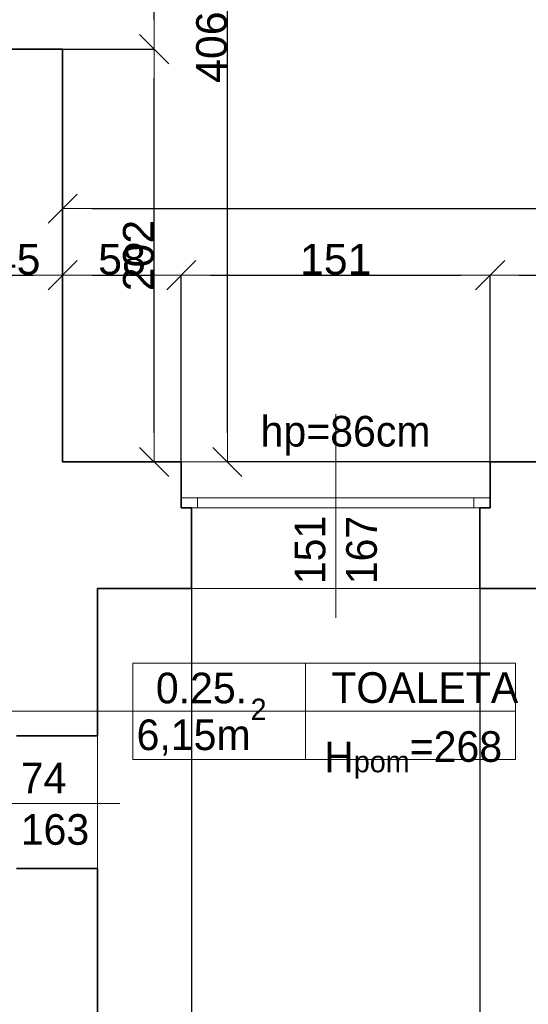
# Model space of a CAD drawing. Header units: metres. Extents: x 7506757 to 756746378, y 5735207 to 582114514.
# Tile 30 of 256: x 7534973 to 7537460, y 5820620 to 5825438. Entities that reach past the tile are written whole.
import ezdxf

# ---------------------------------------------------------------- set-up
doc = ezdxf.new("R2010")
doc.units = ezdxf.units.M
doc.header["$MEASUREMENT"] = 0
doc.header["$PDMODE"] = 2
doc.layers.get('0').update_dxf_attribs({"color": 250, "linetype": 'CONTINUOUS', "lineweight": 100, "plot": 0})
doc.layers.get('Defpoints').update_dxf_attribs({"linetype": 'CONTINUOUS'})
for name, color, linetype, lineweight in [('2D - Ogolne46', 7, 'CONTINUOUS', 18), ('M_OCIANA6', 5, 'CONTINUOUS', 35), ('M_OPISY1', 7, 'CONTINUOUS', 13), ('M_OPISY141', 7, 'CONTINUOUS', 0), ('m_umeblowanie1', 7, 'CONTINUOUS', 13), ('opis1', 7, 'CONTINUOUS', 13)]:
    doc.layers.add(name, color=color, linetype=linetype, lineweight=lineweight)
doc.layers.add('M_OPISY', color=7, linetype='CONTINUOUS')
doc.layers.add('PWYMIAR', color=7, linetype='CONTINUOUS')
doc.styles.add('GENERATED_STYLE_1', font='arial.ttf')
doc.styles.add('GENERATED_STYLE_2', font='txt')
doc.dimstyles.new('GENERATED_STYLE__1', dxfattribs={"dimtxt": 150, "dimasz": 142.5, "dimexe": 0.18, "dimexo": 0, "dimgap": 0.09, "dimtad": 1, "dimdec": 0, "dimlfac": 0.1, "dimzin": 0, "dimdsep": 46, "dimtxsty": 'GENERATED_STYLE_1', "dimblk": 'ARROWHEAD_6', "dimblk1": 'ARROWHEAD_6', "dimblk2": 'ARROWHEAD_6', "dimcen": 0.09, "dimclrd": 251, "dimclre": 251, "dimclrt": 7, "dimazin": 0, "dimtfac": 1, "dimtdec": 4, "dimtmove": 0, "dimatfit": 3, "dimfxl": 0, "dimtolj": 1, "dimtzin": 0, "dimarcsym": 0})
doc.dimstyles.new('GENERATED_STYLE__2', dxfattribs={"dimtxt": 150, "dimasz": 142.5, "dimexe": 0.18, "dimexo": 0, "dimgap": 0.09, "dimtad": 1, "dimtih": 1, "dimtoh": 1, "dimdec": 0, "dimlfac": 0.1, "dimzin": 0, "dimdsep": 46, "dimtxsty": 'GENERATED_STYLE_1', "dimblk": 'ARROWHEAD_6', "dimblk1": 'ARROWHEAD_6', "dimblk2": 'ARROWHEAD_6', "dimcen": 0.09, "dimclrd": 251, "dimclre": 251, "dimclrt": 7, "dimazin": 0, "dimtfac": 1, "dimtdec": 4, "dimtmove": 0, "dimatfit": 3, "dimfxl": 0, "dimtolj": 1, "dimtzin": 0, "dimarcsym": 0})
doc.dimstyles.new('GENERATED_STYLE__3', dxfattribs={"dimtxt": 150, "dimasz": 142.5, "dimexe": 0.18, "dimexo": 0, "dimgap": 0.09, "dimtad": 1, "dimdec": 0, "dimlfac": 0.1, "dimzin": 0, "dimdsep": 46, "dimtxsty": 'GENERATED_STYLE_1', "dimblk": 'ARROWHEAD_6', "dimblk1": 'ARROWHEAD_6', "dimblk2": 'ARROWHEAD_6', "dimcen": 0.09, "dimclrd": 251, "dimclre": 251, "dimclrt": 7, "dimazin": 0, "dimtfac": 1, "dimtdec": 4, "dimtmove": 2, "dimatfit": 3, "dimfxl": 0, "dimtolj": 1, "dimtzin": 0, "dimarcsym": 0})

# ---------------------------------------------------------------- blocks, each defined once
blk = doc.blocks.new('Linia_46', base_point=(594398, 271074.2))
at = {"layer": 'M_OPISY1', "linetype": 'Continuous'}
blk.add_hatch(color=256, dxfattribs=at).paths.add_polyline_path([(592947, 271074.2), (592943.2, 271093.3), (592932.4, 271109.5), (592916.2, 271120.4), (592897, 271124.2), (592877.9, 271120.4), (592861.7, 271109.5), (592850.8, 271093.3), (592847, 271074.2), (592850.8, 271055), (592861.7, 271038.8), (592877.9, 271028), (592897, 271024.2), (592916.2, 271028), (592932.4, 271038.8), (592943.2, 271055)], flags=0)
blk.add_circle((592897, 271074.2), 50, dxfattribs=at)
at = {"layer": 'M_OPISY141', "linetype": 'Continuous'}
blk.add_line((594398, 271074.2), (592947, 271074.2), dxfattribs=at)
blk = doc.blocks.new('ARROWHEAD_6')
at = {"color": 0, "linetype": 'Continuous', "lineweight": 0}
for p, q in [((-0.5, -0.5), (0.5, 0.5)), ((0, 0), (-1, 0))]:
    blk.add_line(p, q, dxfattribs=at)
blk = doc.blocks.new('*D4335')
at = {"layer": 'Defpoints', "color": 0, "linetype": 'Continuous', "transparency": 16777216}
for p in [(7535183.4, 5825294), (7535183.4, 5824188.1), (7534733.4, 5824044)]:
    blk.add_point(p, dxfattribs=at)
at = {"layer": 'PWYMIAR', "color": 251, "linetype": 'Continuous', "lineweight": -2, "transparency": 16777216}
for p, q in [((7535183.4, 5825294), (7535183.4, 5824187.9)), ((7534733.4, 5824044), (7534733.4, 5824188.3)), ((7534875.9, 5824188.1), (7535040.9, 5824188.1))]:
    blk.add_line(p, q, dxfattribs=at)
at = {"layer": 'PWYMIAR', "color": 251, "linetype": 'Continuous', "lineweight": -2, "transparency": 16777216, "xscale": 142.5, "yscale": 142.5, "zscale": 142.5, "rotation": 180}
blk.add_blockref('ARROWHEAD_6', (7534733.4, 5824188.1), dxfattribs=at)
at = {"layer": 'PWYMIAR', "color": 251, "linetype": 'Continuous', "lineweight": -2, "transparency": 16777216, "xscale": 142.5, "yscale": 142.5, "zscale": 142.5}
blk.add_blockref('ARROWHEAD_6', (7535183.4, 5824188.1), dxfattribs=at)
at = {"layer": 'PWYMIAR', "color": 7, "linetype": 'Continuous', "lineweight": 13, "transparency": 16777216, "insert": (7534958.4, 5824264.5), "char_height": 150, "attachment_point": 5, "style": 'GENERATED_STYLE_1'}
blk.add_mtext('\\A1;45', dxfattribs=at)
blk = doc.blocks.new('*D4336')
at = {"layer": 'Defpoints', "color": 0, "linetype": 'Continuous', "transparency": 16777216}
for p in [(7535183.4, 5825294), (7535763.4, 5824188.1), (7535763.4, 5823274)]:
    blk.add_point(p, dxfattribs=at)
at = {"layer": 'PWYMIAR', "color": 251, "linetype": 'Continuous', "lineweight": -2, "transparency": 16777216}
for p, q in [((7535183.4, 5825294), (7535183.4, 5824187.9)), ((7535325.9, 5824188.1), (7535620.9, 5824188.1)), ((7535763.4, 5823274), (7535763.4, 5824188.3))]:
    blk.add_line(p, q, dxfattribs=at)
at = {"layer": 'PWYMIAR', "color": 251, "linetype": 'Continuous', "lineweight": -2, "transparency": 16777216, "xscale": 142.5, "yscale": 142.5, "zscale": 142.5, "rotation": 180}
blk.add_blockref('ARROWHEAD_6', (7535183.4, 5824188.1), dxfattribs=at)
at = {"layer": 'PWYMIAR', "color": 251, "linetype": 'Continuous', "lineweight": -2, "transparency": 16777216, "xscale": 142.5, "yscale": 142.5, "zscale": 142.5}
blk.add_blockref('ARROWHEAD_6', (7535763.4, 5824188.1), dxfattribs=at)
at = {"layer": 'PWYMIAR', "color": 7, "linetype": 'Continuous', "lineweight": 13, "transparency": 16777216, "insert": (7535473.4, 5824264.8), "char_height": 150, "attachment_point": 5, "style": 'GENERATED_STYLE_1'}
blk.add_mtext('\\A1;58', dxfattribs=at)
blk = doc.blocks.new('*D4337')
at = {"layer": 'Defpoints', "color": 0, "linetype": 'Continuous', "transparency": 16777216}
for p in [(7537273.4, 5824188.1), (7535763.4, 5823274), (7537273.4, 5823274)]:
    blk.add_point(p, dxfattribs=at)
at = {"layer": 'PWYMIAR', "color": 251, "linetype": 'Continuous', "lineweight": -2, "transparency": 16777216}
for p, q in [((7535763.4, 5823274), (7535763.4, 5824188.3)), ((7535905.9, 5824188.1), (7537130.9, 5824188.1)), ((7537273.4, 5823274), (7537273.4, 5824188.3))]:
    blk.add_line(p, q, dxfattribs=at)
at = {"layer": 'PWYMIAR', "color": 251, "linetype": 'Continuous', "lineweight": -2, "transparency": 16777216, "xscale": 142.5, "yscale": 142.5, "zscale": 142.5, "rotation": 180}
blk.add_blockref('ARROWHEAD_6', (7535763.4, 5824188.1), dxfattribs=at)
at = {"layer": 'PWYMIAR', "color": 251, "linetype": 'Continuous', "lineweight": -2, "transparency": 16777216, "xscale": 142.5, "yscale": 142.5, "zscale": 142.5}
blk.add_blockref('ARROWHEAD_6', (7537273.4, 5824188.1), dxfattribs=at)
at = {"layer": 'PWYMIAR', "color": 7, "linetype": 'Continuous', "lineweight": 13, "transparency": 16777216, "insert": (7536518.4, 5824264.8), "char_height": 150, "attachment_point": 5, "style": 'GENERATED_STYLE_1'}
blk.add_mtext('\\A1;151', dxfattribs=at)
blk = doc.blocks.new('*D4338')
at = {"layer": 'Defpoints', "color": 0, "linetype": 'Continuous', "transparency": 16777216}
for p in [(7538633.4, 5824188.1), (7537273.4, 5823274), (7538633.4, 5823274)]:
    blk.add_point(p, dxfattribs=at)
at = {"layer": 'PWYMIAR', "color": 251, "linetype": 'Continuous', "lineweight": -2, "transparency": 16777216}
for p, q in [((7537273.4, 5823274), (7537273.4, 5824188.3)), ((7537415.9, 5824188.1), (7538490.9, 5824188.1)), ((7538633.4, 5823274), (7538633.4, 5824188.3))]:
    blk.add_line(p, q, dxfattribs=at)
at = {"layer": 'PWYMIAR', "color": 251, "linetype": 'Continuous', "lineweight": -2, "transparency": 16777216, "xscale": 142.5, "yscale": 142.5, "zscale": 142.5, "rotation": 180}
blk.add_blockref('ARROWHEAD_6', (7537273.4, 5824188.1), dxfattribs=at)
at = {"layer": 'PWYMIAR', "color": 251, "linetype": 'Continuous', "lineweight": -2, "transparency": 16777216, "xscale": 142.5, "yscale": 142.5, "zscale": 142.5}
blk.add_blockref('ARROWHEAD_6', (7538633.4, 5824188.1), dxfattribs=at)
at = {"layer": 'PWYMIAR', "color": 7, "linetype": 'Continuous', "lineweight": 13, "transparency": 16777216, "insert": (7537953.4, 5824264.9), "char_height": 150, "attachment_point": 5, "style": 'GENERATED_STYLE_1'}
blk.add_mtext('\\A1;136', dxfattribs=at)
blk = doc.blocks.new('*D4419')
at = {"layer": 'Defpoints', "color": 0, "linetype": 'Continuous', "transparency": 16777216}
for p in [(7534301.2, 5826194), (7535183.4, 5826194), (7534733.4, 5825294)]:
    blk.add_point(p, dxfattribs=at)
at = {"layer": 'PWYMIAR', "color": 251, "linetype": 'Continuous', "lineweight": -2, "transparency": 16777216}
for p, q in [((7535183.4, 5826194), (7534301, 5826194)), ((7534301.2, 5825436.5), (7534301.2, 5826051.5)), ((7534733.4, 5825294), (7534301, 5825294))]:
    blk.add_line(p, q, dxfattribs=at)
at = {"layer": 'PWYMIAR', "color": 251, "linetype": 'Continuous', "lineweight": -2, "transparency": 16777216, "xscale": 142.5, "yscale": 142.5, "zscale": 142.5}
for p, rotation in [((7534301.2, 5826194), 90), ((7534301.2, 5825294), 270)]:
    blk.add_blockref('ARROWHEAD_6', p, dxfattribs=dict(at, rotation=rotation))
at = {"layer": 'PWYMIAR', "color": 7, "linetype": 'Continuous', "lineweight": 13, "transparency": 16777216, "insert": (7534224.5, 5825744), "char_height": 150, "attachment_point": 5, "rotation": 90, "style": 'GENERATED_STYLE_1'}
blk.add_mtext('\\A1;90', dxfattribs=at)
blk = doc.blocks.new('*D4450')
at = {"layer": 'Defpoints', "color": 0, "linetype": 'Continuous', "transparency": 16777216}
for p in [(7535183.4, 5825294), (7535631.2, 5825294), (7535183.4, 5823274)]:
    blk.add_point(p, dxfattribs=at)
at = {"layer": 'PWYMIAR', "color": 251, "linetype": 'Continuous', "lineweight": -2, "transparency": 16777216}
for p, q in [((7535183.4, 5825294), (7535631.4, 5825294)), ((7535631.2, 5823416.5), (7535631.2, 5825151.5)), ((7535183.4, 5823274), (7535631.4, 5823274))]:
    blk.add_line(p, q, dxfattribs=at)
at = {"layer": 'PWYMIAR', "color": 251, "linetype": 'Continuous', "lineweight": -2, "transparency": 16777216, "xscale": 142.5, "yscale": 142.5, "zscale": 142.5}
for p, rotation in [((7535631.2, 5825294), 90), ((7535631.2, 5823274), 270)]:
    blk.add_blockref('ARROWHEAD_6', p, dxfattribs=dict(at, rotation=rotation))
at = {"layer": 'PWYMIAR', "color": 7, "linetype": 'Continuous', "lineweight": 13, "transparency": 16777216, "insert": (7535554.6, 5824284), "char_height": 150, "attachment_point": 5, "rotation": 90, "style": 'GENERATED_STYLE_1'}
blk.add_mtext('\\A1;202', dxfattribs=at)
blk = doc.blocks.new('*D4451')
at = {"layer": 'Defpoints', "color": 0, "linetype": 'Continuous', "transparency": 16777216}
for p in [(7535183.4, 5826194), (7535631.2, 5826194), (7535183.4, 5825294)]:
    blk.add_point(p, dxfattribs=at)
at = {"layer": 'PWYMIAR', "color": 251, "linetype": 'Continuous', "lineweight": -2, "transparency": 16777216}
for p, q in [((7535183.4, 5826194), (7535631.4, 5826194)), ((7535631.2, 5825436.5), (7535631.2, 5826051.5)), ((7535183.4, 5825294), (7535631.4, 5825294))]:
    blk.add_line(p, q, dxfattribs=at)
at = {"layer": 'PWYMIAR', "color": 251, "linetype": 'Continuous', "lineweight": -2, "transparency": 16777216, "xscale": 142.5, "yscale": 142.5, "zscale": 142.5}
for p, rotation in [((7535631.2, 5826194), 90), ((7535631.2, 5825294), 270)]:
    blk.add_blockref('ARROWHEAD_6', p, dxfattribs=dict(at, rotation=rotation))
at = {"layer": 'PWYMIAR', "color": 7, "linetype": 'Continuous', "lineweight": 13, "transparency": 16777216, "insert": (7535554.6, 5825744), "char_height": 150, "attachment_point": 5, "rotation": 90, "style": 'GENERATED_STYLE_1'}
blk.add_mtext('\\A1;90', dxfattribs=at)
blk = doc.blocks.new('*D4461')
at = {"layer": 'Defpoints', "color": 0, "linetype": 'Continuous', "transparency": 16777216}
for p in [(7535988.8, 5827334), (7539163.4, 5827334), (7538633.4, 5823274)]:
    blk.add_point(p, dxfattribs=at)
at = {"layer": 'PWYMIAR', "color": 251, "linetype": 'Continuous', "lineweight": -2, "transparency": 16777216}
for p, q in [((7539163.4, 5827334), (7535988.6, 5827334)), ((7535988.8, 5823416.5), (7535988.8, 5827191.5)), ((7538633.4, 5823274), (7535988.6, 5823274))]:
    blk.add_line(p, q, dxfattribs=at)
at = {"layer": 'PWYMIAR', "color": 251, "linetype": 'Continuous', "lineweight": -2, "transparency": 16777216, "xscale": 142.5, "yscale": 142.5, "zscale": 142.5}
for p, rotation in [((7535988.8, 5827334), 90), ((7535988.8, 5823274), 270)]:
    blk.add_blockref('ARROWHEAD_6', p, dxfattribs=dict(at, rotation=rotation))
at = {"layer": 'PWYMIAR', "color": 7, "linetype": 'Continuous', "lineweight": 13, "transparency": 16777216, "insert": (7535912.1, 5825304), "char_height": 150, "attachment_point": 5, "rotation": 90, "style": 'GENERATED_STYLE_1'}
blk.add_mtext('\\A1;406', dxfattribs=at)
blk = doc.blocks.new('*D4462')
at = {"layer": 'Defpoints', "color": 0, "linetype": 'Continuous', "transparency": 16777216}
for p in [(7540513.4, 5824513.8), (7535183.4, 5823274), (7540513.4, 5823274)]:
    blk.add_point(p, dxfattribs=at)
at = {"layer": 'PWYMIAR', "color": 251, "linetype": 'Continuous', "lineweight": -2, "transparency": 16777216}
for p, q in [((7535183.4, 5823274), (7535183.4, 5824514)), ((7535325.9, 5824513.8), (7540370.9, 5824513.8)), ((7540513.4, 5823274), (7540513.4, 5824514))]:
    blk.add_line(p, q, dxfattribs=at)
at = {"layer": 'PWYMIAR', "color": 251, "linetype": 'Continuous', "lineweight": -2, "transparency": 16777216, "xscale": 142.5, "yscale": 142.5, "zscale": 142.5, "rotation": 180}
blk.add_blockref('ARROWHEAD_6', (7535183.4, 5824513.8), dxfattribs=at)
at = {"layer": 'PWYMIAR', "color": 251, "linetype": 'Continuous', "lineweight": -2, "transparency": 16777216, "xscale": 142.5, "yscale": 142.5, "zscale": 142.5}
blk.add_blockref('ARROWHEAD_6', (7540513.4, 5824513.8), dxfattribs=at)
at = {"layer": 'PWYMIAR', "color": 7, "linetype": 'Continuous', "lineweight": 13, "transparency": 16777216, "insert": (7537848.4, 5824590.5), "char_height": 150, "attachment_point": 5, "style": 'GENERATED_STYLE_1'}
blk.add_mtext('\\A1;533', dxfattribs=at)
blk = doc.blocks.new('*D4529')
at = {"layer": 'Defpoints', "color": 0, "linetype": 'Continuous', "transparency": 16777216}
for p in [(7535813.4, 5822654), (7535353.4, 5820154), (7535813.4, 5818412.2)]:
    blk.add_point(p, dxfattribs=at)
at = {"layer": 'PWYMIAR', "color": 251, "linetype": 'Continuous', "lineweight": -2, "transparency": 16777216}
for p, q in [((7535813.4, 5822654), (7535813.4, 5818412)), ((7535353.4, 5820154), (7535353.4, 5818412)), ((7535495.9, 5818412.2), (7535670.9, 5818412.2))]:
    blk.add_line(p, q, dxfattribs=at)
at = {"layer": 'PWYMIAR', "color": 251, "linetype": 'Continuous', "lineweight": -2, "transparency": 16777216, "xscale": 142.5, "yscale": 142.5, "zscale": 142.5, "rotation": 180}
blk.add_blockref('ARROWHEAD_6', (7535353.4, 5818412.2), dxfattribs=at)
at = {"layer": 'PWYMIAR', "color": 251, "linetype": 'Continuous', "lineweight": -2, "transparency": 16777216, "xscale": 142.5, "yscale": 142.5, "zscale": 142.5}
blk.add_blockref('ARROWHEAD_6', (7535813.4, 5818412.2), dxfattribs=at)
at = {"layer": 'PWYMIAR', "color": 7, "linetype": 'Continuous', "lineweight": 13, "transparency": 16777216, "insert": (7535583.4, 5818488.9), "char_height": 150, "attachment_point": 5, "style": 'GENERATED_STYLE_1'}
blk.add_mtext('\\A1;46', dxfattribs=at)
blk = doc.blocks.new('*D4530')
at = {"layer": 'Defpoints', "color": 0, "linetype": 'Continuous', "transparency": 16777216}
for p in [(7535813.4, 5822654), (7537223.4, 5822654), (7537223.4, 5818412.2)]:
    blk.add_point(p, dxfattribs=at)
at = {"layer": 'PWYMIAR', "color": 251, "linetype": 'Continuous', "lineweight": -2, "transparency": 16777216}
for p, q in [((7535813.4, 5822654), (7535813.4, 5818412)), ((7537223.4, 5822654), (7537223.4, 5818412)), ((7535955.9, 5818412.2), (7537080.9, 5818412.2))]:
    blk.add_line(p, q, dxfattribs=at)
at = {"layer": 'PWYMIAR', "color": 251, "linetype": 'Continuous', "lineweight": -2, "transparency": 16777216, "xscale": 142.5, "yscale": 142.5, "zscale": 142.5, "rotation": 180}
blk.add_blockref('ARROWHEAD_6', (7535813.4, 5818412.2), dxfattribs=at)
at = {"layer": 'PWYMIAR', "color": 251, "linetype": 'Continuous', "lineweight": -2, "transparency": 16777216, "xscale": 142.5, "yscale": 142.5, "zscale": 142.5}
blk.add_blockref('ARROWHEAD_6', (7537223.4, 5818412.2), dxfattribs=at)
at = {"layer": 'PWYMIAR', "color": 7, "linetype": 'Continuous', "lineweight": 13, "transparency": 16777216, "insert": (7536518.4, 5818487.6), "char_height": 150, "attachment_point": 5, "style": 'GENERATED_STYLE_1'}
blk.add_mtext('\\A1;141', dxfattribs=at)
blk = doc.blocks.new('*D4531')
at = {"layer": 'Defpoints', "color": 0, "linetype": 'Continuous', "transparency": 16777216}
for p in [(7537223.4, 5822654), (7538683.4, 5822654), (7538683.4, 5818412.2)]:
    blk.add_point(p, dxfattribs=at)
at = {"layer": 'PWYMIAR', "color": 251, "linetype": 'Continuous', "lineweight": -2, "transparency": 16777216}
for p, q in [((7537223.4, 5822654), (7537223.4, 5818412)), ((7538683.4, 5822654), (7538683.4, 5818412)), ((7537365.9, 5818412.2), (7538540.9, 5818412.2))]:
    blk.add_line(p, q, dxfattribs=at)
at = {"layer": 'PWYMIAR', "color": 251, "linetype": 'Continuous', "lineweight": -2, "transparency": 16777216, "xscale": 142.5, "yscale": 142.5, "zscale": 142.5, "rotation": 180}
blk.add_blockref('ARROWHEAD_6', (7537223.4, 5818412.2), dxfattribs=at)
at = {"layer": 'PWYMIAR', "color": 251, "linetype": 'Continuous', "lineweight": -2, "transparency": 16777216, "xscale": 142.5, "yscale": 142.5, "zscale": 142.5}
blk.add_blockref('ARROWHEAD_6', (7538683.4, 5818412.2), dxfattribs=at)
at = {"layer": 'PWYMIAR', "color": 7, "linetype": 'Continuous', "lineweight": 13, "transparency": 16777216, "insert": (7537953.4, 5818488.9), "char_height": 150, "attachment_point": 5, "style": 'GENERATED_STYLE_1'}
blk.add_mtext('\\A1;146', dxfattribs=at)
blk = doc.blocks.new('*D4543')
at = {"layer": 'Defpoints', "color": 0, "linetype": 'Continuous', "transparency": 16777216}
for p in [(7534733.4, 5820774), (7535353.4, 5820154), (7535353.4, 5818023.1)]:
    blk.add_point(p, dxfattribs=at)
at = {"layer": 'PWYMIAR', "color": 251, "linetype": 'Continuous', "lineweight": -2, "transparency": 16777216}
for p, q in [((7534733.4, 5820774), (7534733.4, 5818022.9)), ((7535353.4, 5820154), (7535353.4, 5818022.9)), ((7534875.9, 5818023.1), (7535210.9, 5818023.1))]:
    blk.add_line(p, q, dxfattribs=at)
at = {"layer": 'PWYMIAR', "color": 251, "linetype": 'Continuous', "lineweight": -2, "transparency": 16777216, "xscale": 142.5, "yscale": 142.5, "zscale": 142.5, "rotation": 180}
blk.add_blockref('ARROWHEAD_6', (7534733.4, 5818023.1), dxfattribs=at)
at = {"layer": 'PWYMIAR', "color": 251, "linetype": 'Continuous', "lineweight": -2, "transparency": 16777216, "xscale": 142.5, "yscale": 142.5, "zscale": 142.5}
blk.add_blockref('ARROWHEAD_6', (7535353.4, 5818023.1), dxfattribs=at)
at = {"layer": 'PWYMIAR', "color": 7, "linetype": 'Continuous', "lineweight": 13, "transparency": 16777216, "insert": (7535043.4, 5818099.7), "char_height": 150, "attachment_point": 5, "style": 'GENERATED_STYLE_1'}
blk.add_mtext('\\A1;62', dxfattribs=at)
blk = doc.blocks.new('*D4544')
at = {"layer": 'Defpoints', "color": 0, "linetype": 'Continuous', "transparency": 16777216}
for p in [(7540513.4, 5823274), (7535353.4, 5820154), (7540513.4, 5818023.1)]:
    blk.add_point(p, dxfattribs=at)
at = {"layer": 'PWYMIAR', "color": 251, "linetype": 'Continuous', "lineweight": -2, "transparency": 16777216}
for p, q in [((7540513.4, 5823274), (7540513.4, 5818022.9)), ((7535353.4, 5820154), (7535353.4, 5818022.9)), ((7535495.9, 5818023.1), (7540370.9, 5818023.1))]:
    blk.add_line(p, q, dxfattribs=at)
at = {"layer": 'PWYMIAR', "color": 251, "linetype": 'Continuous', "lineweight": -2, "transparency": 16777216, "xscale": 142.5, "yscale": 142.5, "zscale": 142.5, "rotation": 180}
blk.add_blockref('ARROWHEAD_6', (7535353.4, 5818023.1), dxfattribs=at)
at = {"layer": 'PWYMIAR', "color": 251, "linetype": 'Continuous', "lineweight": -2, "transparency": 16777216, "xscale": 142.5, "yscale": 142.5, "zscale": 142.5}
blk.add_blockref('ARROWHEAD_6', (7540513.4, 5818023.1), dxfattribs=at)
at = {"layer": 'PWYMIAR', "color": 7, "linetype": 'Continuous', "lineweight": 13, "transparency": 16777216, "insert": (7537933.4, 5818099.7), "char_height": 150, "attachment_point": 5, "style": 'GENERATED_STYLE_1'}
blk.add_mtext('\\A1;516', dxfattribs=at)

msp = doc.modelspace()

# ---------------------------------------------------------------- linework, layer by layer
at = {"layer": 'M_OCIANA6', "linetype": 'Continuous'}
for p, q in [((7535183.4, 5825294), (7534733.4, 5825294)), ((7535183.4, 5823274), (7535183.4, 5825294)), ((7535763.4, 5823274), (7535183.4, 5823274)), ((7535763.4, 5823049), (7535763.4, 5823274)), ((7538633.4, 5823274), (7537273.4, 5823274)), ((7537273.4, 5823049), (7537273.4, 5823274)), ((7535763.4, 5823049), (7535813.4, 5823049)), ((7535813.4, 5823049), (7535813.4, 5822654)), ((7537223.4, 5823049), (7537223.4, 5822654)), ((7537273.4, 5823049), (7537223.4, 5823049)), ((7535353.4, 5822654), (7535353.4, 5821934)), ((7535813.4, 5822654), (7535353.4, 5822654)), ((7538683.4, 5822654), (7537223.4, 5822654)), ((7534958.4, 5821934), (7535353.4, 5821934)), ((7535353.4, 5821284), (7534958.4, 5821284)), ((7535353.4, 5821284), (7535353.4, 5820154))]:
    msp.add_line(p, q, dxfattribs=at)
at = {"layer": 'M_OPISY141', "linetype": 'Continuous'}
for p, q in [((7536518.4, 5822510.2), (7536518.4, 5823507.4)), ((7535526.7, 5822288.9), (7537397.8, 5822288.9)), ((7535526.7, 5821817.8), (7535526.7, 5822288.9)), ((7536371.3, 5822288.9), (7536371.3, 5821817.8)), ((7537397.8, 5822288.9), (7537397.8, 5821817.8)), ((7535526.7, 5822053.4), (7537397.8, 5822053.4)), ((7537397.8, 5821817.8), (7535526.7, 5821817.8)), ((7535462.9, 5821601.5), (7534465.6, 5821601.5))]:
    msp.add_line(p, q, dxfattribs=at)
at = {"layer": 'm_umeblowanie1', "linetype": 'Continuous'}
for p, q in [((7537273.4, 5823274), (7535763.4, 5823274)), ((7535763.4, 5823099), (7537273.4, 5823099)), ((7535843.4, 5823049), (7535843.4, 5823099)), ((7537193.4, 5823049), (7537193.4, 5823099)), ((7535813.4, 5823049), (7537223.4, 5823049)), ((7537223.4, 5822654), (7535813.4, 5822654)), ((7535353.4, 5821934), (7535353.4, 5821284))]:
    msp.add_line(p, q, dxfattribs=at)

# ---------------------------------------------------------------- block references
at = {"layer": 'M_OPISY', "linetype": 'Continuous'}
msp.add_blockref('Linia_46', (7535526.7, 5822053.4), dxfattribs=at)

# ---------------------------------------------------------------- texts
at = {"layer": '2D - Ogolne46', "linetype": 'Continuous', "insert": (7535544.9, 5821835.7), "char_height": 150, "attachment_point": 7, "style": 'GENERATED_STYLE_2'}
msp.add_mtext('{6,15m\\A1{\\H0.7x;\\S2^  ;}}', dxfattribs=at)
at = {"layer": 'opis1', "linetype": 'Continuous', "char_height": 150, "style": 'GENERATED_STYLE_2'}
for s, insert, attachment_point in [('{hp=86cm}', (7536982, 5823499.2), 3), ('{0.25.}', (7535639.2, 5822242.6), 1), ('{TOALETA}', (7536496.9, 5822244.7), 1), ('{H\\A1{\\H0.7x;\\S ^ pom;}=268}', (7536462.2, 5822007.1), 1)]:
    msp.add_mtext(s, dxfattribs=dict(at, insert=insert, attachment_point=attachment_point))
at = {"layer": 'opis1', "linetype": 'Continuous', "insert": (7536317.6, 5822675.6), "char_height": 150, "width": 349.992, "attachment_point": 1, "rotation": 90, "line_spacing_factor": 1.007581, "style": 'GENERATED_STYLE_2'}
msp.add_mtext('{151\\P167}', dxfattribs=at)
at = {"layer": 'opis1', "linetype": 'Continuous', "insert": (7534978.5, 5821801.6), "char_height": 150, "width": 349.992, "attachment_point": 1, "line_spacing_factor": 1.004977, "style": 'GENERATED_STYLE_2'}
msp.add_mtext('{74\\P163}', dxfattribs=at)

# ---------------------------------------------------------------- dimensions: what is measured, and where the dimension line sits
at = {"layer": 'PWYMIAR', "color": 251, "linetype": 'Continuous', "lineweight": 13}
for base, p1, p2, dimstyle, picture, middle in [((7535988.8, 5827334), (7538633.4, 5823274), (7539163.4, 5827334), 'GENERATED_STYLE__1', '*D4461', (7535912.1, 5825304)), ((7534301.2, 5826194), (7534733.4, 5825294), (7535183.4, 5826194), 'GENERATED_STYLE__1', '*D4419', (7534224.5, 5825744)), ((7535631.2, 5826194), (7535183.4, 5825294), (7535183.4, 5826194), 'GENERATED_STYLE__1', '*D4451', (7535554.6, 5825744)), ((7535631.2, 5825294), (7535183.4, 5823274), (7535183.4, 5825294), 'GENERATED_STYLE__3', '*D4450', (7535554.6, 5824284))]:
    dim = msp.add_linear_dim(base=base, p1=p1, p2=p2, angle=90, dimstyle=dimstyle, dxfattribs=at)
    dim.commit()
    dim.dimension.update_dxf_attribs({"geometry": picture, "text_midpoint": middle})
for base, p1, p2, picture, middle in [((7535183.4, 5824188.1), (7534733.4, 5824044), (7535183.4, 5825294), '*D4335', (7534958.4, 5824264.5)), ((7535763.4, 5824188.1), (7535183.4, 5825294), (7535763.4, 5823274), '*D4336', (7535473.4, 5824264.8)), ((7540513.4, 5824513.8), (7535183.4, 5823274), (7540513.4, 5823274), '*D4462', (7537848.4, 5824590.5)), ((7537273.4, 5824188.1), (7535763.4, 5823274), (7537273.4, 5823274), '*D4337', (7536518.4, 5824264.8)), ((7538633.4, 5824188.1), (7537273.4, 5823274), (7538633.4, 5823274), '*D4338', (7537953.4, 5824264.9)), ((7540513.4, 5818023.1), (7535353.4, 5820154), (7540513.4, 5823274), '*D4544', (7537933.4, 5818099.7)), ((7535813.4, 5818412.2), (7535353.4, 5820154), (7535813.4, 5822654), '*D4529', (7535583.4, 5818488.9)), ((7537223.4, 5818412.2), (7535813.4, 5822654), (7537223.4, 5822654), '*D4530', (7536518.4, 5818487.6)), ((7538683.4, 5818412.2), (7537223.4, 5822654), (7538683.4, 5822654), '*D4531', (7537953.4, 5818488.9)), ((7535353.4, 5818023.1), (7534733.4, 5820774), (7535353.4, 5820154), '*D4543', (7535043.4, 5818099.7))]:
    dim = msp.add_linear_dim(base=base, p1=p1, p2=p2, dimstyle='GENERATED_STYLE__2', dxfattribs=at)
    dim.commit()
    dim.dimension.update_dxf_attribs({"geometry": picture, "text_midpoint": middle})

doc.saveas('drawing.dxf')
